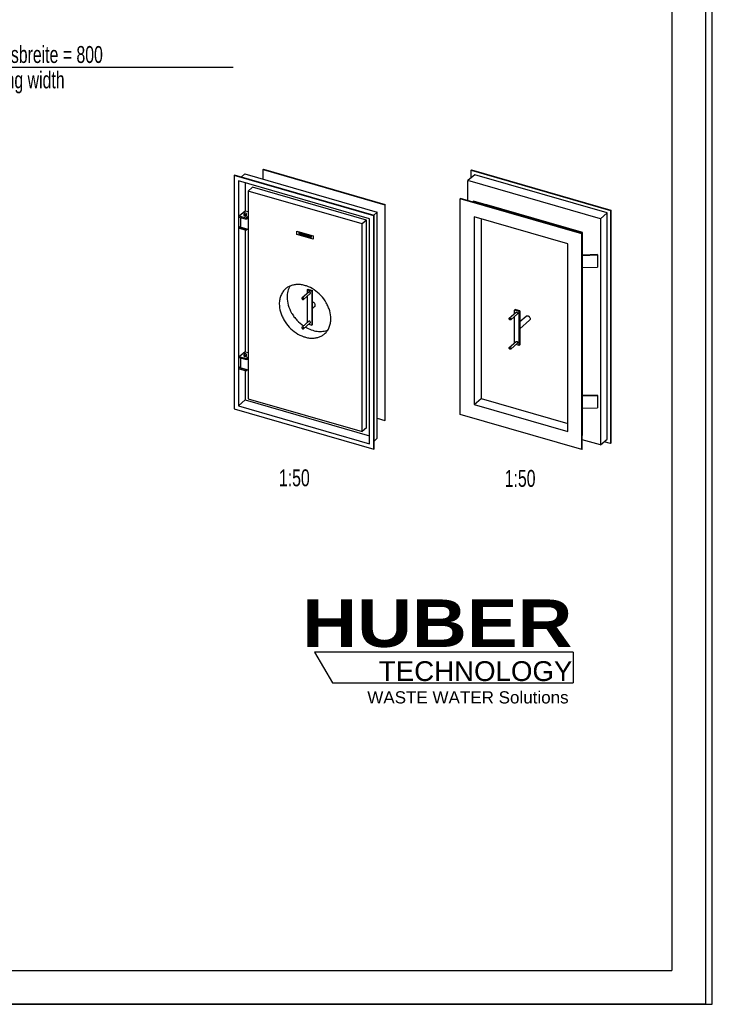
# Model space of a CAD drawing. Header units: millimetres. Extents: x 0 to 4200, y 0 to 5940.
# Tile 2 of 3: x 2152 to 4200, y 0 to 2911. Entities that reach past the tile are written whole.
import ezdxf

# ---------------------------------------------------------------- set-up
doc = ezdxf.new("R2010")
doc.units = ezdxf.units.MM
doc.header["$LTSCALE"] = 387.2
doc.layers.get('0').update_dxf_attribs({"linetype": 'CONTINUOUS'})
for name, color, linetype in [('005_AXIS', 7, 'CONTINUOUS'), ('007_CURVES', 7, 'CONTINUOUS'), ('050_DIMENSIONING', 7, 'CONTINUOUS'), ('053_NOTES', 7, 'CONTINUOUS'), ('HUBER_Logo_BL2', 7, 'CONTINUOUS')]:
    doc.layers.add(name, color=color, linetype=linetype)
doc.styles.get("Standard").update_dxf_attribs({"font": 'txt', "width": 0.7})
doc.styles.add('TEXTSTYLE_2', font='ariblk.ttf')
doc.styles.add('TEXTSTYLE_3', font='arial.ttf')
doc.dimstyles.new('DIMSTYLE_2', dxfattribs={"dimtxt": 50, "dimasz": 70, "dimexe": 2, "dimexo": 1, "dimtad": 1, "dimdec": 1, "dimtxsty": 'STANDARD', "dimblk": '_FILLED', "dimblk1": '_FILLED', "dimblk2": '_FILLED', "dimcen": 0.09, "dimadec": 1, "dimazin": 2, "dimtp": 0.8, "dimtm": 0.8, "dimtfac": 1, "dimtdec": 1, "dimtofl": 0, "dimtmove": 0, "dimatfit": 3, "dimldrblk": '_FILLED', "dimfxl": 1, "dimtolj": 1, "dimarcsym": 0})

# ---------------------------------------------------------------- blocks, each defined once
blk = doc.blocks.new('HUBER_LOGO_BL2', base_point=(3411.6, 1009.5))
at = {"layer": 'HUBER_Logo_BL2', "color": 5, "linetype": 'CONTINUOUS'}
for p, q in [((3788.5, 1040.5), (3023.5, 1040.5)), ((3023.5, 1040.5), (3077.5, 950.5)), ((3788.5, 1040.5), (3788.5, 950.5)), ((3077.5, 950.5), (3788.5, 950.5))]:
    blk.add_line(p, q, dxfattribs=at)
at = {"layer": 'HUBER_Logo_BL2', "color": 2, "linetype": 'CONTINUOUS', "attachment_point": 3, "line_spacing_factor": 0.78}
for s, insert, char_height, width, style in [('HUBER\\P\\fArial;\\H58.5;TECHNOLOGY ', (3786.3, 1196.7), 140.4, 775.343, 'TEXTSTYLE_2'), ('WASTE WATER Solutions', (3775.2, 925.3), 36, 594.067, 'TEXTSTYLE_3')]:
    blk.add_mtext(s, dxfattribs=dict(at, insert=insert, char_height=char_height, width=width, style=style))
blk = doc.blocks.new('_FILLED')
at = {"color": 0, "linetype": 'BYBLOCK'}
blk.add_solid([(0, 0), (-1, 0.143), (-1, -0.143)], dxfattribs=at)
blk = doc.blocks.new('*D4')
at = {"layer": '050_DIMENSIONING', "color": 2, "linetype": 'CONTINUOUS'}
for p, q in [((946.1, 2428.2), (946.1, 2810.2)), ((1746.1, 2428.2), (1746.1, 2810.2)), ((946.1, 2770.2), (1346.1, 2770.2)), ((1746.1, 2770.2), (1346.1, 2770.2)), ((1346.1, 2770.2), (2783.4, 2770.2))]:
    blk.add_line(p, q, dxfattribs=at)
at = {"layer": '050_DIMENSIONING', "color": 2, "linetype": 'CONTINUOUS', "xscale": 70, "yscale": 70, "zscale": 70, "rotation": 180}
blk.add_blockref('_FILLED', (946.1, 2770.2), dxfattribs=at)
at = {"layer": '050_DIMENSIONING', "color": 2, "linetype": 'CONTINUOUS', "xscale": 70, "yscale": 70, "zscale": 70}
blk.add_blockref('_FILLED', (1746.1, 2770.2), dxfattribs=at)
at = {"layer": '050_DIMENSIONING', "color": 2, "linetype": 'CONTINUOUS', "insert": (1775.1, 2832.7), "char_height": 50, "width": 1512.5, "attachment_point": 1, "line_spacing_factor": 0.9}
blk.add_mtext('lichte Durchgangsbreite = 800\\Pclear door opening width', dxfattribs=at)

msp = doc.modelspace()

# ---------------------------------------------------------------- linework, layer by layer
at = {"color": 7, "linetype": 'CONTINUOUS'}
for p, q in [((4200, 0), (4200, 5940)), ((4200, 0), (4200, 5940)), ((2786.79, 2449.89), (2787.79, 2450.75)), ((2786.79, 2449.89), (2786.79, 1760.53)), ((3199.02, 2330.89), (2786.79, 2449.89)), ((3200.02, 2331.75), (2787.79, 2450.75)), ((2807.18, 2445.15), (2818.18, 2454.68)), ((2818.18, 2454.68), (3209.63, 2341.68)), ((2871.77, 2467.5), (2872.77, 2468.37)), ((2871.77, 2439.21), (2871.77, 2467.5)), ((2871.77, 2467.5), (3232.04, 2363.5)), ((2872.77, 2468.37), (3233.04, 2364.37)), ((3497.65, 2452.47), (3477.65, 2435.15)), ((3488.26, 2466.73), (3487.26, 2465.86)), ((3487.26, 2443.47), (3487.26, 2465.86)), ((3487.26, 2465.86), (3899.49, 2346.86)), ((3488.26, 2466.73), (3900.49, 2347.73)), ((3889.1, 2339.47), (3497.65, 2452.47)), ((3186.89, 2322.26), (2798.91, 2434.26)), ((2798.91, 2434.26), (2798.91, 1769.15)), ((2818.91, 2428.49), (2818.91, 2344.89)), ((3477.65, 2375.68), (3477.65, 2435.15)), ((3869.1, 2322.15), (3477.65, 2435.15)), ((2840.95, 2415.43), (2827.75, 2404)), ((2827.75, 2404), (2827.75, 1790.16)), ((3164.46, 2306.8), (2827.75, 2404)), ((3177.66, 2318.23), (2840.95, 2415.43)), ((3232.04, 2363.5), (3233.04, 2364.37)), ((3232.04, 2363.5), (3232.04, 1726.11)), ((3233.04, 1726.97), (3233.04, 2364.37)), ((3455.24, 2382.15), (3454.24, 2381.29)), ((3454.24, 1743.89), (3454.24, 2381.29)), ((3814.51, 2277.29), (3454.24, 2381.29)), ((3815.51, 2278.15), (3455.24, 2382.15)), ((3493.79, 2374.49), (3492.79, 2373.62)), ((3492.79, 2371.31), (3492.79, 2373.62)), ((3814.95, 2280.62), (3492.79, 2373.62)), ((3815.95, 2281.49), (3493.79, 2374.49)), ((3533.08, 2363.73), (3532.58, 2363.29)), ((3813.67, 2282.73), (3533.08, 2363.73)), ((2818.91, 2344.89), (2801.71, 2329.99)), ((2822.15, 2324.09), (2801.71, 2329.99)), ((2801.71, 2327.22), (2801.71, 2329.99)), ((2827.75, 2342.34), (2818.91, 2344.89)), ((2827.75, 2328.94), (2822.15, 2324.09)), ((3198.63, 2332.15), (3209.63, 2341.68)), ((3199.02, 2330.89), (3200.02, 2331.75)), ((3199.02, 1641.53), (3199.02, 2330.89)), ((3200.02, 1642.4), (3200.02, 2331.75)), ((3209.63, 1673.11), (3209.63, 2341.68)), ((3889.1, 2339.47), (3869.1, 2322.15)), ((3889.1, 1670.9), (3889.1, 2339.47)), ((3900.49, 2347.73), (3899.49, 2346.86)), ((3899.49, 2346.86), (3899.49, 1657.51)), ((3900.49, 2347.73), (3900.49, 1658.37)), ((2801.71, 2327.22), (2822.15, 2321.32)), ((2805.99, 2300.44), (2801.71, 2296.74)), ((2805.99, 2297.24), (2805.99, 2325.99)), ((2822.15, 2321.32), (2822.15, 2324.09)), ((2823.65, 2322.62), (2822.15, 2321.32)), ((2823.65, 2322.62), (2827.75, 2326.17)), ((2823.65, 2322.62), (2827.75, 2321.44)), ((3177.66, 2318.23), (3164.46, 2306.8)), ((3164.46, 1692.96), (3164.46, 2306.8)), ((3177.66, 1704.39), (3177.66, 2318.23)), ((3186.89, 1657.15), (3186.89, 2322.26)), ((3772.94, 2247.72), (3495.81, 2327.72)), ((3495.81, 2327.72), (3495.81, 1773.46)), ((3516.21, 2321.83), (3516.21, 1791.13)), ((3869.1, 2322.15), (3869.1, 1653.58)), ((2822.15, 2290.84), (2801.71, 2296.74)), ((2801.71, 2293.96), (2801.71, 2296.74)), ((2801.71, 2293.96), (2822.15, 2288.06)), ((2805.99, 2297.24), (2823.65, 2292.14)), ((2818.91, 2289), (2818.91, 1929.19)), ((2823.65, 2292.14), (2822.15, 2290.84)), ((2826.05, 2291.44), (2822.15, 2288.06)), ((2822.15, 2288.06), (2822.15, 2290.84)), ((2823.65, 2292.14), (2827.75, 2290.95)), ((3813.67, 2282.73), (3813.17, 2282.29)), ((3813.67, 2282.15), (3813.67, 2282.73)), ((3815.51, 2278.15), (3814.51, 2277.29)), ((3814.51, 1639.89), (3814.51, 2277.29)), ((3815.95, 2281.49), (3814.95, 2280.62)), ((3814.95, 2280.62), (3814.95, 2278.31)), ((3815.51, 1640.76), (3815.51, 2278.15)), ((3815.95, 1682.2), (3815.95, 2281.49)), ((3772.94, 1693.46), (3772.94, 2247.72)), ((3860.44, 2216.22), (3815.95, 2214.98)), ((3815.95, 2213.98), (3860.55, 2215.23)), ((3860.55, 2215.23), (3860.44, 2216.22)), ((3860.55, 2215.23), (3860.55, 2179.2)), ((3815.95, 2177.96), (3860.55, 2179.2)), ((3004.38, 2113.87), (3002.38, 2112.14)), ((3002.38, 2112.14), (3002.38, 2101.44)), ((3002.38, 2112.14), (3016.23, 2108.14)), ((3004.38, 2113.87), (3018.23, 2109.87)), ((3018.23, 2109.87), (3016.23, 2108.14)), ((3016.23, 2108.14), (3016.23, 2007.68)), ((3018.23, 2059.64), (3018.23, 2109.87)), ((3002.38, 2092.98), (3002.38, 2014.84)), ((3018.23, 2009.41), (3018.23, 2059.64)), ((3615.05, 2052.08), (3617.05, 2053.81)), ((3615.05, 2041.39), (3615.05, 2052.08)), ((3628.9, 2048.08), (3615.05, 2052.08)), ((3630.9, 2049.81), (3617.05, 2053.81)), ((3628.9, 2048.08), (3630.9, 2049.81)), ((3628.9, 1947.62), (3628.9, 2048.08)), ((3630.9, 2049.81), (3630.9, 1999.58)), ((3006.97, 2010.35), (3016.23, 2007.68)), ((3016.23, 2007.68), (3018.23, 2009.41)), ((3615.05, 1954.78), (3615.05, 2032.92)), ((3630.9, 1999.58), (3630.9, 1949.35)), ((3628.9, 1947.62), (3619.64, 1950.3)), ((2818.91, 1929.19), (2801.71, 1914.3)), ((2818.91, 1929.19), (2827.75, 1926.64)), ((3630.9, 1949.35), (3628.9, 1947.62)), ((2801.71, 1911.53), (2801.71, 1914.3)), ((2822.15, 1908.4), (2801.71, 1914.3)), ((2801.71, 1911.53), (2822.15, 1905.63)), ((2805.99, 1881.54), (2805.99, 1910.29)), ((2827.75, 1913.25), (2822.15, 1908.4)), ((2822.15, 1905.63), (2822.15, 1908.4)), ((2823.65, 1906.93), (2822.15, 1905.63)), ((2823.65, 1906.93), (2827.75, 1910.47)), ((2823.65, 1906.93), (2827.75, 1905.74)), ((2805.99, 1884.74), (2801.71, 1881.04)), ((2822.15, 1875.14), (2801.71, 1881.04)), ((2801.71, 1878.27), (2801.71, 1881.04)), ((2801.71, 1878.27), (2822.15, 1872.37)), ((2805.99, 1881.54), (2823.65, 1876.44)), ((2818.91, 1873.31), (2818.91, 1786.47)), ((2823.65, 1876.44), (2822.15, 1875.14)), ((2826.05, 1875.75), (2822.15, 1872.37)), ((2822.15, 1872.37), (2822.15, 1875.14)), ((2823.65, 1876.44), (2827.75, 1875.26)), ((2798.91, 1769.15), (2818.91, 1786.47)), ((2818.91, 1786.47), (3186.89, 1680.25)), ((2827.75, 1790.16), (3164.46, 1692.96)), ((3495.81, 1773.46), (3516.21, 1791.13)), ((3516.21, 1791.13), (3772.94, 1717.02)), ((3860.44, 1800.53), (3815.95, 1799.29)), ((3815.95, 1798.29), (3860.55, 1799.53)), ((3860.55, 1799.53), (3860.44, 1800.53)), ((3860.55, 1799.53), (3860.55, 1763.51)), ((2786.79, 1760.53), (3199.02, 1641.53)), ((2798.91, 1769.15), (3186.89, 1657.15)), ((3495.81, 1773.46), (3772.94, 1693.46)), ((3815.95, 1762.26), (3860.55, 1763.51)), ((3209.63, 1732.57), (3232.04, 1726.11)), ((3233.04, 1726.97), (3232.04, 1726.11)), ((3814.51, 1639.89), (3454.24, 1743.89)), ((3177.66, 1704.39), (3164.46, 1692.96)), ((3209.63, 1673.11), (3200.02, 1664.79)), ((3815.51, 1681.81), (3815.95, 1682.2)), ((3869.1, 1653.58), (3815.51, 1669.05)), ((3869.1, 1653.58), (3889.1, 1670.9)), ((3899.49, 1657.51), (3880.1, 1663.11)), ((3199.02, 1641.53), (3200.02, 1642.4)), ((3814.51, 1639.89), (3815.51, 1640.76)), ((3900.49, 1658.37), (3899.49, 1657.51)), ((0, 0), (4200, 0)), ((0, 0), (4200, 0))]:
    msp.add_line(p, q, dxfattribs=at)
at = {"color": 3, "linetype": 'CONTINUOUS'}
for p, q in [((4180, 5900), (4180, 0)), ((4180, 0), (0, 0))]:
    msp.add_line(p, q, dxfattribs=at)
at = {"color": 5, "linetype": 'CONTINUOUS'}
for p in [(4080, 5800), (400, 100)]:
    msp.add_line(p, (4080, 100), dxfattribs=at)
at = {"layer": '005_AXIS', "color": 7, "linetype": 'CONTINUOUS'}
for p, q in [((2815.75, 2332.06), (2815.75, 2336.56)), ((2822.95, 2332.06), (2822.95, 2336.56)), ((3007.21, 2105.63), (2987.21, 2088.31)), ((3011.4, 2100.79), (2991.4, 2083.47)), ((3024.34, 2062.35), (3018.23, 2057.06)), ((3599.88, 2028.25), (3619.88, 2045.57)), ((3604.07, 2023.41), (3624.07, 2040.73)), ((3007.21, 2019.03), (2987.21, 2001.71)), ((3011.4, 2014.19), (2991.4, 1996.87)), ((3630.9, 2018.17), (3649.54, 2034.3)), ((3630.9, 1997), (3660.01, 2022.21)), ((3599.88, 1941.65), (3619.88, 1958.97)), ((3604.07, 1936.81), (3624.07, 1954.13)), ((2815.75, 1916.37), (2815.75, 1920.87)), ((2822.95, 1916.37), (2822.95, 1920.87))]:
    msp.add_line(p, q, dxfattribs=at)
for points, knots in [([(2816.23, 2337.46), (2816.09, 2337.34), (2815.85, 2337.08), (2815.75, 2336.72), (2815.75, 2336.56)], [0, 0, 0, 0, 0.5392115, 1, 1, 1, 1]), ([(2815.75, 2336.56), (2815.75, 2336.36), (2815.92, 2335.9), (2816.52, 2335.4), (2817.38, 2335.02), (2818.43, 2334.79), (2819.58, 2334.74), (2820.7, 2334.86), (2821.68, 2335.15), (2822.24, 2335.47), (2822.46, 2335.66)], [0, 0, 0, 0, 0.0797555, 0.1788501, 0.3025748, 0.4459518, 0.5989151, 0.7494347, 0.8859581, 1, 1, 1, 1]), ([(2815.75, 2332.06), (2815.75, 2331.86), (2815.92, 2331.4), (2816.52, 2330.9), (2817.38, 2330.52), (2818.43, 2330.29), (2819.58, 2330.23), (2820.7, 2330.36), (2821.68, 2330.65), (2822.24, 2330.97), (2822.46, 2331.16)], [0, 0, 0, 0, 0.0797554, 0.1788499, 0.3025745, 0.4459515, 0.5989149, 0.7494346, 0.885958, 1, 1, 1, 1]), ([(2822.95, 2336.56), (2822.95, 2336.77), (2822.77, 2337.22), (2822.17, 2337.73), (2821.31, 2338.11), (2820.26, 2338.34), (2819.12, 2338.39), (2818, 2338.27), (2817.01, 2337.98), (2816.45, 2337.65), (2816.23, 2337.46)], [0, 0, 0, 0, 0.0797555, 0.1788501, 0.3025748, 0.4459518, 0.5989151, 0.7494347, 0.8859581, 1, 1, 1, 1]), ([(2822.46, 2335.66), (2822.61, 2335.79), (2822.84, 2336.05), (2822.95, 2336.4), (2822.95, 2336.56)], [0, 0, 0, 0, 0.5392115, 1, 1, 1, 1]), ([(2822.46, 2331.16), (2822.61, 2331.28), (2822.84, 2331.55), (2822.95, 2331.9), (2822.95, 2332.06)], [0, 0, 0, 0, 0.5392114, 1, 1, 1, 1]), ([(3072.31, 2026.48), (3072.31, 2034.49), (3070.38, 2046.79), (3064.75, 2062.43), (3056.89, 2078.03), (3043.61, 2095.81), (3023.64, 2112.83), (3004.53, 2122.51), (2988.84, 2126.73), (2977.42, 2128.06), (2966.4, 2127.56), (2956.04, 2125.22), (2946.59, 2121.09), (2941.02, 2117.19), (2938.49, 2115)], [0, 0, 0, 0, 0.1245346, 0.1903853, 0.2579413, 0.3955013, 0.5320957, 0.6626005, 0.7245327, 0.7838628, 0.8406429, 0.895181, 0.948041, 1, 1, 1, 1]), ([(2938.49, 2115), (2935.52, 2112.43), (2930.11, 2106.47), (2924.21, 2095.73), (2920.64, 2083.52), (2919.89, 2074.89), (2919.89, 2070.48)], [0, 0, 0, 0, 0.2374169, 0.4804567, 0.7336977, 1, 1, 1, 1]), ([(2951.54, 2123.16), (2948.65, 2118.46), (2944.21, 2107.75), (2942.89, 2096.28), (2942.89, 2090.4)], [0, 0, 0, 0, 0.4838971, 1, 1, 1, 1]), ([(3012.08, 2102.41), (3012.08, 2103.01), (3011.68, 2104.25), (3010.59, 2105.41), (3009.49, 2105.97), (3008.64, 2106.14), (3007.85, 2106.04), (3007.39, 2105.79), (3007.21, 2105.63)], [0, 0, 0, 0, 0.2569338, 0.5308, 0.6620244, 0.783622, 0.8951219, 1, 1, 1, 1]), ([(3011.4, 2100.79), (3011.62, 2100.98), (3011.97, 2101.49), (3012.08, 2102.1), (3012.08, 2102.41)], [0, 0, 0, 0, 0.4799991, 1, 1, 1, 1]), ([(2919.89, 2070.48), (2919.89, 2062.47), (2921.83, 2050.16), (2927.46, 2034.53), (2935.32, 2018.93), (2948.59, 2001.14), (2968.57, 1984.13), (2987.68, 1974.45), (3003.37, 1970.22), (3014.79, 1968.9), (3025.81, 1969.4), (3036.17, 1971.74), (3045.62, 1975.86), (3051.19, 1979.77), (3053.71, 1981.96)], [0, 0, 0, 0, 0.1245346, 0.1903853, 0.2579413, 0.3955013, 0.5320957, 0.6626005, 0.7245327, 0.7838628, 0.8406429, 0.895181, 0.948041, 1, 1, 1, 1]), ([(2942.89, 2090.4), (2942.89, 2082.48), (2945.45, 2066.07), (2953.74, 2046.86), (2963.14, 2032.4), (2974.25, 2018.92), (2984.25, 2010.25), (2991.44, 2005.37)], [0, 0, 0, 0, 0.2339844, 0.48406, 0.6130507, 0.7429503, 1, 1, 1, 1]), ([(2987.21, 2088.31), (2986.99, 2088.12), (2986.63, 2087.61), (2986.53, 2087), (2986.53, 2086.69)], [0, 0, 0, 0, 0.4799992, 1, 1, 1, 1]), ([(2986.53, 2086.69), (2986.53, 2086.09), (2986.93, 2084.86), (2988.02, 2083.7), (2989.12, 2083.14), (2989.96, 2082.96), (2990.76, 2083.06), (2991.21, 2083.31), (2991.4, 2083.47)], [0, 0, 0, 0, 0.256934, 0.5308003, 0.6620246, 0.7836221, 0.8951219, 1, 1, 1, 1]), ([(2992.08, 2085.09), (2992.08, 2085.69), (2991.68, 2086.93), (2990.59, 2088.09), (2989.49, 2088.65), (2988.64, 2088.82), (2987.85, 2088.72), (2987.39, 2088.47), (2987.21, 2088.31)], [0, 0, 0, 0, 0.256934, 0.5308003, 0.6620246, 0.7836221, 0.8951219, 1, 1, 1, 1]), ([(2991.4, 2083.47), (2991.62, 2083.66), (2991.97, 2084.17), (2992.08, 2084.78), (2992.08, 2085.09)], [0, 0, 0, 0, 0.4799992, 1, 1, 1, 1]), ([(3026.03, 2066.4), (3026.03, 2067.43), (3025.55, 2069.58), (3023.81, 2072.39), (3021.31, 2074.54), (3019.25, 2075.36), (3018.23, 2075.52)], [0, 0, 0, 0, 0.2402287, 0.4992858, 0.7587509, 1, 1, 1, 1]), ([(3024.34, 2062.35), (3024.88, 2062.82), (3025.78, 2064.1), (3026.03, 2065.62), (3026.03, 2066.4)], [0, 0, 0, 0, 0.4799991, 1, 1, 1, 1]), ([(3619.88, 2045.57), (3620.06, 2045.73), (3620.52, 2045.98), (3621.31, 2046.08), (3622.16, 2045.91), (3623.26, 2045.35), (3624.35, 2044.19), (3624.75, 2042.95), (3624.75, 2042.35)], [0, 0, 0, 0, 0.1048781, 0.216378, 0.3379756, 0.4692, 0.7430662, 1, 1, 1, 1]), ([(3624.75, 2042.35), (3624.75, 2042.04), (3624.64, 2041.43), (3624.29, 2040.92), (3624.07, 2040.73)], [0, 0, 0, 0, 0.5200009, 1, 1, 1, 1]), ([(3012.08, 2015.81), (3012.08, 2016.41), (3011.68, 2017.64), (3010.59, 2018.8), (3009.49, 2019.36), (3008.64, 2019.53), (3007.85, 2019.44), (3007.39, 2019.19), (3007.21, 2019.03)], [0, 0, 0, 0, 0.2569338, 0.5308, 0.6620244, 0.783622, 0.8951219, 1, 1, 1, 1]), ([(3011.4, 2014.19), (3011.62, 2014.38), (3011.97, 2014.89), (3012.08, 2015.5), (3012.08, 2015.81)], [0, 0, 0, 0, 0.4799991, 1, 1, 1, 1]), ([(3053.71, 1981.96), (3056.69, 1984.53), (3062.09, 1990.49), (3067.99, 2001.23), (3071.57, 2013.44), (3072.31, 2022.07), (3072.31, 2026.48)], [0, 0, 0, 0, 0.2374169, 0.4804567, 0.7336977, 1, 1, 1, 1]), ([(3599.2, 2026.63), (3599.2, 2026.94), (3599.3, 2027.55), (3599.66, 2028.06), (3599.88, 2028.25)], [0, 0, 0, 0, 0.5200008, 1, 1, 1, 1]), ([(3604.07, 2023.41), (3603.88, 2023.25), (3603.43, 2023), (3602.63, 2022.91), (3601.79, 2023.08), (3600.69, 2023.64), (3599.6, 2024.8), (3599.2, 2026.03), (3599.2, 2026.63)], [0, 0, 0, 0, 0.1048781, 0.2163779, 0.3379754, 0.4691997, 0.743066, 1, 1, 1, 1]), ([(3599.88, 2028.25), (3600.06, 2028.41), (3600.52, 2028.66), (3601.31, 2028.76), (3602.16, 2028.59), (3603.26, 2028.03), (3604.35, 2026.87), (3604.75, 2025.63), (3604.75, 2025.03)], [0, 0, 0, 0, 0.1048781, 0.2163779, 0.3379754, 0.4691997, 0.743066, 1, 1, 1, 1]), ([(3604.75, 2025.03), (3604.75, 2024.72), (3604.64, 2024.11), (3604.29, 2023.6), (3604.07, 2023.41)], [0, 0, 0, 0, 0.5200008, 1, 1, 1, 1]), ([(3649.54, 2034.3), (3650, 2034.7), (3651.13, 2035.33), (3653.12, 2035.57), (3655.23, 2035.14), (3657.28, 2034.11), (3659.09, 2032.56), (3660.96, 2030.07), (3661.7, 2027.75), (3661.7, 2026.26)], [0, 0, 0, 0, 0.1046897, 0.2159892, 0.3373684, 0.468357, 0.6054577, 0.7435277, 1, 1, 1, 1]), ([(3661.7, 2026.26), (3661.7, 2025.48), (3661.45, 2023.96), (3660.55, 2022.68), (3660.01, 2022.21)], [0, 0, 0, 0, 0.5200009, 1, 1, 1, 1]), ([(2987.21, 2001.71), (2986.99, 2001.52), (2986.63, 2001.01), (2986.53, 2000.4), (2986.53, 2000.09)], [0, 0, 0, 0, 0.4799992, 1, 1, 1, 1]), ([(2986.53, 2000.09), (2986.53, 1999.49), (2986.93, 1998.25), (2988.02, 1997.09), (2989.12, 1996.53), (2989.96, 1996.36), (2990.76, 1996.46), (2991.21, 1996.71), (2991.4, 1996.87)], [0, 0, 0, 0, 0.256934, 0.5308003, 0.6620246, 0.7836221, 0.8951219, 1, 1, 1, 1]), ([(2992.08, 1998.49), (2992.08, 1999.09), (2991.68, 2000.32), (2990.59, 2001.48), (2989.49, 2002.04), (2988.64, 2002.21), (2987.85, 2002.12), (2987.39, 2001.87), (2987.21, 2001.71)], [0, 0, 0, 0, 0.256934, 0.5308003, 0.6620246, 0.7836221, 0.8951219, 1, 1, 1, 1]), ([(2991.4, 1996.87), (2991.62, 1997.06), (2991.97, 1997.57), (2992.08, 1998.18), (2992.08, 1998.49)], [0, 0, 0, 0, 0.4799992, 1, 1, 1, 1]), ([(2997.09, 2001.79), (3002.53, 1998.58), (3013.71, 1993.27), (3031.21, 1988.98), (3048.18, 1988.82), (3058.84, 1991.62), (3063.66, 1993.71)], [0, 0, 0, 0, 0.2732055, 0.5312109, 0.7727372, 1, 1, 1, 1]), ([(3619.88, 1958.97), (3620.06, 1959.13), (3620.52, 1959.38), (3621.31, 1959.48), (3622.16, 1959.3), (3623.26, 1958.75), (3624.35, 1957.59), (3624.75, 1956.35), (3624.75, 1955.75)], [0, 0, 0, 0, 0.1048781, 0.216378, 0.3379756, 0.4692, 0.7430662, 1, 1, 1, 1]), ([(3624.75, 1955.75), (3624.75, 1955.44), (3624.64, 1954.83), (3624.29, 1954.32), (3624.07, 1954.13)], [0, 0, 0, 0, 0.5200009, 1, 1, 1, 1]), ([(2816.23, 1921.77), (2816.09, 1921.65), (2815.85, 1921.38), (2815.75, 1921.03), (2815.75, 1920.87)], [0, 0, 0, 0, 0.5392115, 1, 1, 1, 1]), ([(2822.95, 1920.87), (2822.95, 1921.07), (2822.77, 1921.53), (2822.17, 1922.04), (2821.31, 1922.42), (2820.26, 1922.64), (2819.12, 1922.7), (2818, 1922.57), (2817.01, 1922.28), (2816.45, 1921.96), (2816.23, 1921.77)], [0, 0, 0, 0, 0.0797555, 0.1788501, 0.3025748, 0.4459518, 0.5989151, 0.7494347, 0.8859581, 1, 1, 1, 1]), ([(3599.2, 1940.03), (3599.2, 1940.34), (3599.3, 1940.95), (3599.66, 1941.46), (3599.88, 1941.65)], [0, 0, 0, 0, 0.5200008, 1, 1, 1, 1]), ([(3604.07, 1936.81), (3603.88, 1936.65), (3603.43, 1936.4), (3602.63, 1936.3), (3601.79, 1936.47), (3600.69, 1937.03), (3599.6, 1938.19), (3599.2, 1939.43), (3599.2, 1940.03)], [0, 0, 0, 0, 0.1048781, 0.2163779, 0.3379754, 0.4691997, 0.743066, 1, 1, 1, 1]), ([(3599.88, 1941.65), (3600.06, 1941.81), (3600.52, 1942.06), (3601.31, 1942.16), (3602.16, 1941.98), (3603.26, 1941.42), (3604.35, 1940.26), (3604.75, 1939.03), (3604.75, 1938.43)], [0, 0, 0, 0, 0.1048781, 0.2163779, 0.3379754, 0.4691997, 0.743066, 1, 1, 1, 1]), ([(3604.75, 1938.43), (3604.75, 1938.12), (3604.64, 1937.51), (3604.29, 1937), (3604.07, 1936.81)], [0, 0, 0, 0, 0.5200008, 1, 1, 1, 1]), ([(2815.75, 1920.87), (2815.75, 1920.67), (2815.92, 1920.21), (2816.52, 1919.71), (2817.38, 1919.33), (2818.43, 1919.1), (2819.58, 1919.04), (2820.7, 1919.17), (2821.68, 1919.46), (2822.24, 1919.78), (2822.46, 1919.97)], [0, 0, 0, 0, 0.0797555, 0.1788501, 0.3025748, 0.4459518, 0.5989151, 0.7494347, 0.8859581, 1, 1, 1, 1]), ([(2815.75, 1916.37), (2815.75, 1916.17), (2815.92, 1915.71), (2816.52, 1915.2), (2817.38, 1914.82), (2818.43, 1914.6), (2819.58, 1914.54), (2820.7, 1914.67), (2821.68, 1914.96), (2822.24, 1915.28), (2822.46, 1915.47)], [0, 0, 0, 0, 0.0797554, 0.1788499, 0.3025745, 0.4459515, 0.5989149, 0.7494346, 0.885958, 1, 1, 1, 1]), ([(2822.46, 1919.97), (2822.61, 1920.09), (2822.84, 1920.36), (2822.95, 1920.71), (2822.95, 1920.87)], [0, 0, 0, 0, 0.5392115, 1, 1, 1, 1]), ([(2822.46, 1915.47), (2822.61, 1915.59), (2822.84, 1915.86), (2822.95, 1916.21), (2822.95, 1916.37)], [0, 0, 0, 0, 0.5392114, 1, 1, 1, 1])]:
    msp.add_open_spline(points, degree=3, knots=knots, dxfattribs=at)
at = {"layer": '007_CURVES', "color": 4, "linetype": 'CONTINUOUS'}
for p, q in [((2971.86, 2275.45), (2971.86, 2285.84)), ((2971.86, 2285.84), (3020.35, 2271.84)), ((3020.35, 2261.45), (2971.86, 2275.45)), ((2979.51, 2281.9), (2977.37, 2282.52)), ((2977.37, 2282.52), (2977.37, 2275.59)), ((2977.37, 2275.59), (2979.51, 2274.97)), ((2979.51, 2279.48), (2979.51, 2281.9)), ((2981.85, 2278.8), (2979.51, 2279.48)), ((2979.51, 2277.77), (2981.85, 2277.1)), ((2979.51, 2274.97), (2979.51, 2277.77)), ((2981.85, 2281.23), (2981.85, 2278.8)), ((2984, 2280.6), (2981.85, 2281.23)), ((2981.85, 2277.1), (2981.85, 2274.3)), ((2981.85, 2274.3), (2984, 2273.68)), ((2984, 2273.68), (2984, 2280.6)), ((2985.42, 2280.19), (2985.42, 2276.06)), ((2987.56, 2279.58), (2985.42, 2280.19)), ((2987.56, 2275.35), (2987.56, 2279.58)), ((2992.06, 2278.28), (2989.93, 2278.89)), ((2989.93, 2278.89), (2989.93, 2274.66)), ((2992.06, 2274.15), (2992.06, 2278.28)), ((2997.49, 2276.71), (2993.49, 2277.86)), ((2993.49, 2277.86), (2993.49, 2270.94)), ((2993.49, 2270.94), (2997.18, 2269.87)), ((2995.65, 2275.84), (2996.59, 2275.56)), ((2995.65, 2274.52), (2995.65, 2275.84)), ((2996.58, 2274.26), (2995.65, 2274.52)), ((2995.65, 2273.21), (2996.73, 2272.89)), ((2995.65, 2271.8), (2995.65, 2273.21)), ((2996.74, 2271.49), (2995.65, 2271.8)), ((3006.74, 2274.04), (3001, 2275.69)), ((3001, 2275.69), (3001, 2268.77)), ((3003.15, 2273.6), (3006.74, 2272.56)), ((3003.15, 2272.49), (3003.15, 2273.6)), ((3006.48, 2271.53), (3003.15, 2272.49)), ((3003.15, 2271.08), (3006.48, 2270.12)), ((3003.15, 2269.72), (3003.15, 2271.08)), ((3006.48, 2270.12), (3006.48, 2271.53)), ((3006.74, 2272.56), (3006.74, 2274.04)), ((3008.03, 2273.67), (3008.03, 2266.74)), ((3011.6, 2272.64), (3008.03, 2273.67)), ((3010.18, 2271.65), (3011.12, 2271.38)), ((3010.18, 2270.24), (3010.18, 2271.65)), ((3011.6, 2272.64), (3011.62, 2272.63)), ((3020.35, 2271.84), (3020.35, 2261.45)), ((3001, 2268.77), (3006.85, 2267.08)), ((3006.85, 2268.65), (3003.15, 2269.72)), ((3006.85, 2267.08), (3006.85, 2268.65)), ((3008.03, 2266.74), (3010.18, 2266.12)), ((3011.08, 2269.98), (3010.18, 2270.24)), ((3010.18, 2268.93), (3010.37, 2268.88)), ((3010.18, 2266.12), (3010.18, 2268.93)), ((3011.28, 2267.92), (3012.42, 2265.47)), ((3012.42, 2265.47), (3014.84, 2264.77)), ((3014.84, 2264.77), (3013.8, 2267.08))]:
    msp.add_line(p, q, dxfattribs=at)
for centre, radius, start, end in [((2990.18, 2276.26), 4.77, 188.48638, 189.66819), ((2993.49, 2276.98), 8.16, 194.14019, 195.26778), ((2988.89, 2275.7), 3.33, 236.72109, 237.85288), ((2989.73, 2277.27), 5.11, 245.17009, 245.75018), ((2989.91, 2277.69), 5.58, 245.77238, 247.84147), ((2989.05, 2275.27), 1.48, 217.32643, 218.52118), ((2989.04, 2275.27), 1.47, 218.52092, 220.11853), ((2989.04, 2275.26), 1.47, 220.12023, 229.3447), ((2989.06, 2275.28), 1.49, 229.33068, 231.12313), ((2989.07, 2275.3), 1.51, 231.12345, 232.90705), ((2989.08, 2275.31), 1.53, 232.90736, 234.68214), ((2989.3, 2275.75), 2.03, 248.8417, 250.96354), ((2989.34, 2275.88), 2.16, 250.96874, 253.47933), ((2989.37, 2275.97), 2.25, 253.46494, 253.89836), ((2989.35, 2275.91), 2.19, 253.89737, 254.22289), ((2989.25, 2274.38), 0.628, 305.41498, 316.09185), ((2989.24, 2274.39), 0.642, 316.08927, 320.301), ((2990.27, 2276.05), 4.13, 262.75935, 264.07118), ((2990.3, 2273.49), 1.55, 274.30234, 282.52492), ((2990.3, 2273.49), 1.56, 282.53252, 284.60476), ((2990.12, 2273.86), 1.97, 300.0282, 302.53148), ((2990.04, 2273.98), 2.11, 302.53829, 305.44487), ((2990.1, 2273.73), 1.89, 334.43957, 335.75617), ((2990.03, 2273.76), 1.98, 335.76836, 338.70238), ((2989.36, 2274.02), 2.7, 338.73298, 347.17093), ((2989.17, 2274.07), 2.89, 347.11951, 349.77478), ((2995.83, 2269.75), 3.27, 71.55782, 73.93108), ((2996.02, 2273.47), 2.17, 68.4447, 69.77296), ((2995.95, 2270.12), 2.88, 70.28506, 71.53215), ((2997.08, 2274.63), 0.449, 281.44888, 284.65191), ((2996.68, 2274.68), 0.785, 46.32767, 47.75111), ((2996.73, 2274.73), 0.716, 41.17108, 46.38191), ((2996.6, 2274.62), 0.885, 40.53974, 41.11288), ((2996.61, 2274.62), 0.874, 39.38686, 40.54089), ((2997.27, 2272.04), 0.641, 275.32208, 279.0622), ((2996.87, 2274.62), 0.592, 344.50954, 347.69649), ((2996.65, 2274.67), 0.816, 6.60984, 8.28503), ((2996.61, 2274.67), 0.855, 359.95316, 6.56832), ((2997.33, 2271.78), 0.372, 291.24323, 295.0318), ((2997.35, 2271.75), 0.338, 295.01474, 300.34052), ((2996.75, 2271.78), 1.03, 37.9162, 42.28036), ((2996.81, 2271.82), 0.964, 36.19093, 37.88447), ((2996.83, 2271.84), 0.933, 34.46595, 36.19077), ((2997.31, 2271.82), 0.421, 311.13913, 314.19012), ((2996.86, 2271.86), 0.904, 32.71167, 34.46575), ((2997.31, 2271.82), 0.415, 314.1934, 316.24015), ((2997.32, 2271.82), 0.412, 316.23921, 320.3453), ((2996.98, 2271.92), 0.767, 15.7878, 19.04542), ((2996.81, 2271.92), 0.932, 357.8996, 0.01708), ((2996.89, 2271.92), 0.851, 355.88583, 357.89658), ((2996.66, 2273.5), 3.31, 63.07532, 64.69501), ((2996.71, 2273.59), 3.2, 61.978, 63.07219), ((2996.77, 2273.7), 3.09, 59.76204, 61.98465), ((2996.85, 2273.83), 2.93, 56.929, 59.766), ((2996.9, 2273.92), 2.83, 55.76638, 56.91831), ((2996.95, 2273.98), 2.75, 53.4413, 55.77141), ((2997, 2274.05), 2.66, 51.07928, 53.44058), ((2997.1, 2274.17), 2.51, 39.62803, 51.15248), ((2997.43, 2274.31), 2.15, 22.89897, 24.71368), ((2997.53, 2274.36), 2.04, 15.8369, 22.94046), ((2997.75, 2271.08), 2.14, 35.54241, 37.27814), ((2997.6, 2274.38), 1.97, 14.08148, 15.79885), ((2997.78, 2271.11), 2.1, 34.37106, 35.54037), ((2997.63, 2274.39), 1.93, 7.53103, 14.09163), ((2997.8, 2271.12), 2.07, 33.19238, 34.37096), ((2997.58, 2270.98), 2.34, 32.66098, 33.19149), ((2997.64, 2274.39), 1.93, 4.86729, 7.52379), ((2997.62, 2274.38), 1.95, 359.98952, 4.8599), ((2998.08, 2271.03), 1.81, 351.42532, 353.26662), ((3010.03, 2267.6), 3.93, 72.78554, 73.90714), ((3010.14, 2267.95), 3.56, 71.65645, 72.78515), ((3008.18, 2260.8), 12.32, 73.1562, 73.80807), ((3010.94, 2269.88), 1.47, 59.25476, 60.96384), ((3008.77, 2262.73), 10.3, 71.08342, 73.19769), ((3011.18, 2270.25), 1.02, 52.23198, 54.93522), ((3011.45, 2270.55), 0.625, 41.29223, 42.15258), ((3011.19, 2270.33), 0.96, 40.1463, 41.29224), ((3011.21, 2270.35), 0.935, 38.40661, 40.14869), ((3011.31, 2270.42), 0.812, 17.90892, 20.46534), ((3011.55, 2270.38), 0.581, 349.29054, 352.12362), ((3011.11, 2270.39), 1.02, 0.22966, 1.65405), ((3011.09, 2270.39), 1.04, 359.99989, 0.23338), ((3011.88, 2270.01), 2.36, 42.25709, 58.52718), ((3011.81, 2269.95), 2.46, 40.83006, 42.31166), ((3011.49, 2269.72), 2.85, 30.84853, 32.68771), ((3011.42, 2269.68), 2.93, 30.21266, 30.85372), ((3011.95, 2269.97), 2.32, 15.11533, 17.31714), ((3000.97, 2288.27), 18.8, 260.36893, 260.91481), ((3001.56, 2291.95), 22.53, 260.90904, 261.25798), ((2998.64, 2271.45), 1.8, 270.05913, 272.31166), ((2998.65, 2270.83), 1.19, 305.54173, 307.89546), ((2998.65, 2270.83), 1.19, 307.89624, 310.24616), ((2998.64, 2270.84), 1.2, 310.2488, 313.36492), ((3010.06, 2267.8), 1.12, 71.68466, 73.89783), ((3009.1, 2267.12), 2.3, 30.93809, 32.13894), ((3011.62, 2272.53), 2.61, 261.24797, 261.99858), ((3011.7, 2273.04), 3.13, 261.99754, 262.68508), ((3011.79, 2273.78), 3.87, 262.69492, 263.62369), ((3011.69, 2270.38), 0.472, 276.49566, 278.05663), ((3011.91, 2266.89), 1.71, 39.13789, 40.35088), ((3012.89, 2270.01), 1.55, 287.60103, 289.69695), ((3012.91, 2269.95), 1.49, 289.6978, 291.76113), ((3012.95, 2269.84), 1.37, 291.68879, 299.6167), ((3004.84, 2261.97), 10.33, 32.43247, 32.96278), ((3013, 2269.76), 1.28, 299.68202, 302.67791), ((3013.03, 2269.71), 1.22, 302.60938, 320.36985), ((3010.94, 2265.7), 3.18, 28.55719, 29.47255), ((3011.67, 2266.09), 2.35, 26.82311, 28.59337), ((3012.23, 2266.37), 1.72, 25.54078, 26.78811), ((3012.6, 2266.55), 1.31, 23.65504, 25.56467), ((3013, 2269.74), 1.26, 320.35866, 324.13711), ((3012.98, 2269.75), 1.28, 324.1277, 324.87429), ((3013.1, 2269.67), 1.14, 324.87414, 325.69481), ((3013.09, 2269.68), 1.15, 325.69794, 328.14413), ((3013.06, 2269.69), 1.18, 328.14865, 331.36101), ((3012.77, 2269.81), 1.5, 342.66899, 344.75867), ((3012.25, 2269.91), 2.03, 352.48228, 354.82221)]:
    msp.add_arc(centre, radius, start, end, dxfattribs=at)
for points in [[(2985.46, 2275.56), (2985.44, 2275.74), (2985.42, 2275.91), (2985.42, 2276.06)], [(2985.58, 2274.99), (2985.54, 2275.15), (2985.51, 2275.31), (2985.48, 2275.46)], [(2986.08, 2273.9), (2985.85, 2274.23), (2985.7, 2274.54), (2985.62, 2274.83)], [(2986.81, 2273.09), (2986.54, 2273.31), (2986.3, 2273.58), (2986.08, 2273.9)], [(2987.06, 2272.91), (2986.97, 2272.97), (2986.89, 2273.03), (2986.81, 2273.09)], [(2987.58, 2272.63), (2987.41, 2272.71), (2987.26, 2272.79), (2987.11, 2272.88)], [(2987.56, 2275.35), (2987.56, 2274.97), (2987.66, 2274.64), (2987.87, 2274.37)], [(2988.92, 2272.14), (2988.58, 2272.24), (2988.21, 2272.37), (2987.81, 2272.53)], [(2988.19, 2274.06), (2988.31, 2273.98), (2988.43, 2273.92), (2988.57, 2273.86)], [(2988.76, 2273.8), (2989.12, 2273.7), (2989.4, 2273.72), (2989.61, 2273.87)], [(2989.75, 2271.96), (2989.49, 2271.99), (2989.22, 2272.05), (2988.92, 2272.14)], [(2989.73, 2273.98), (2989.86, 2274.13), (2989.93, 2274.36), (2989.93, 2274.66)], [(2990.41, 2271.94), (2990.24, 2271.92), (2990.05, 2271.93), (2989.84, 2271.95)], [(2991.11, 2272.16), (2990.97, 2272.08), (2990.83, 2272.02), (2990.69, 2271.98)], [(2991.81, 2272.91), (2991.69, 2272.65), (2991.51, 2272.43), (2991.27, 2272.26)], [(2992.06, 2274.15), (2992.06, 2273.94), (2992.05, 2273.74), (2992.01, 2273.55)], [(2996.58, 2274.26), (2996.83, 2274.18), (2997.03, 2274.16), (2997.16, 2274.19)], [(2996.77, 2275.51), (2996.72, 2275.53), (2996.66, 2275.55), (2996.59, 2275.56)], [(2996.74, 2271.49), (2996.98, 2271.42), (2997.18, 2271.39), (2997.33, 2271.4)], [(2997.21, 2275.26), (2997.12, 2275.35), (2996.99, 2275.42), (2996.82, 2275.49)], [(2997.52, 2272.48), (2997.39, 2272.61), (2997.2, 2272.73), (2996.92, 2272.83)], [(2997.19, 2274.19), (2997.22, 2274.2), (2997.25, 2274.21), (2997.27, 2274.22)], [(2997.27, 2274.22), (2997.36, 2274.27), (2997.41, 2274.35), (2997.44, 2274.46)], [(2997.46, 2274.79), (2997.44, 2274.93), (2997.38, 2275.06), (2997.29, 2275.18)], [(2997.37, 2271.41), (2997.41, 2271.41), (2997.44, 2271.42), (2997.47, 2271.43)], [(2997.45, 2274.49), (2997.46, 2274.55), (2997.47, 2274.6), (2997.47, 2274.67)], [(2997.49, 2276.71), (2997.7, 2276.65), (2997.9, 2276.57), (2998.08, 2276.49)], [(2997.52, 2271.46), (2997.54, 2271.47), (2997.57, 2271.49), (2997.59, 2271.5)], [(2997.7, 2272.17), (2997.68, 2272.23), (2997.65, 2272.29), (2997.62, 2272.35)], [(2997.63, 2271.55), (2997.7, 2271.63), (2997.73, 2271.73), (2997.74, 2271.85)], [(2997.74, 2271.92), (2997.74, 2271.99), (2997.73, 2272.06), (2997.71, 2272.13)], [(2999.19, 2273.44), (2999.02, 2273.29), (2998.76, 2273.21), (2998.44, 2273.19)], [(2998.44, 2273.19), (2998.88, 2272.96), (2999.21, 2272.69), (2999.45, 2272.38)], [(2999.03, 2275.77), (2999.18, 2275.59), (2999.3, 2275.4), (2999.38, 2275.21)], [(2999.57, 2274.38), (2999.57, 2273.97), (2999.44, 2273.66), (2999.19, 2273.44)], [(2999.55, 2272.24), (2999.78, 2271.88), (2999.89, 2271.49), (2999.89, 2271.06)], [(2999.87, 2270.76), (2999.83, 2270.53), (2999.76, 2270.33), (2999.64, 2270.16)], [(2999.89, 2271.06), (2999.89, 2270.98), (2999.88, 2270.9), (2999.88, 2270.82)], [(3011.65, 2271.16), (3011.55, 2271.23), (3011.41, 2271.28), (3011.26, 2271.33)], [(3011.77, 2271.09), (3011.75, 2271.11), (3011.72, 2271.13), (3011.69, 2271.14)], [(3011.91, 2270.97), (3011.88, 2271), (3011.85, 2271.03), (3011.81, 2271.06)], [(3012.08, 2270.7), (3012.05, 2270.78), (3012, 2270.86), (3011.95, 2270.93)], [(3011.99, 2270.03), (3012.06, 2270.09), (3012.1, 2270.17), (3012.12, 2270.27)], [(3012.13, 2270.42), (3012.13, 2270.51), (3012.11, 2270.59), (3012.09, 2270.67)], [(3012.11, 2272.47), (3012.53, 2272.33), (3012.86, 2272.18), (3013.11, 2272.03)], [(3012.12, 2270.3), (3012.13, 2270.33), (3012.13, 2270.36), (3012.13, 2270.39)], [(3013.67, 2271.56), (3013.75, 2271.46), (3013.82, 2271.36), (3013.89, 2271.26)], [(3013.96, 2271.15), (3014.05, 2271), (3014.12, 2270.83), (3014.17, 2270.66)], [(3014.2, 2270.58), (3014.25, 2270.37), (3014.28, 2270.16), (3014.28, 2269.94)], [(2997.83, 2269.74), (2997.52, 2269.79), (2997.3, 2269.84), (2997.18, 2269.87)], [(2998.64, 2269.64), (2998.5, 2269.64), (2998.33, 2269.66), (2998.14, 2269.69)], [(2998.95, 2269.68), (2998.89, 2269.66), (2998.8, 2269.65), (2998.71, 2269.64)], [(2999.34, 2269.86), (2999.23, 2269.78), (2999.1, 2269.72), (2998.95, 2269.68)], [(2999.64, 2270.16), (2999.59, 2270.09), (2999.53, 2270.03), (2999.47, 2269.97)], [(3010.89, 2268.56), (3010.75, 2268.7), (3010.59, 2268.8), (3010.41, 2268.86)], [(3011.05, 2268.35), (3010.99, 2268.44), (3010.94, 2268.51), (3010.89, 2268.56)], [(3011.08, 2269.98), (3011.12, 2269.97), (3011.17, 2269.96), (3011.23, 2269.95)], [(3011.28, 2267.92), (3011.21, 2268.07), (3011.14, 2268.2), (3011.08, 2268.31)], [(3011.36, 2269.93), (3011.44, 2269.92), (3011.54, 2269.91), (3011.65, 2269.91)], [(3011.65, 2269.91), (3011.68, 2269.9), (3011.72, 2269.9), (3011.75, 2269.91)], [(3011.76, 2269.91), (3011.85, 2269.92), (3011.93, 2269.96), (3011.99, 2270.03)], [(3013.36, 2268.53), (3013.17, 2268.47), (3012.92, 2268.45), (3012.6, 2268.48)], [(3012.6, 2268.48), (3012.86, 2268.31), (3013.05, 2268.17), (3013.16, 2268.06)], [(3013.16, 2268.06), (3013.18, 2268.04), (3013.19, 2268.02), (3013.21, 2268)], [(3013.24, 2267.97), (3013.31, 2267.88), (3013.4, 2267.76), (3013.5, 2267.59)], [(3013.56, 2267.51), (3013.62, 2267.42), (3013.67, 2267.33), (3013.71, 2267.26)], [(3014.2, 2269.36), (3014.17, 2269.28), (3014.14, 2269.2), (3014.1, 2269.12)], [(3014.26, 2269.64), (3014.25, 2269.56), (3014.24, 2269.49), (3014.22, 2269.41)], [(3014.28, 2269.94), (3014.28, 2269.86), (3014.28, 2269.79), (3014.27, 2269.72)]]:
    msp.add_open_spline(points, degree=3, dxfattribs=at)

# ---------------------------------------------------------------- block references
at = {"layer": 'HUBER_Logo_BL2'}
msp.add_blockref('HUBER_LOGO_BL2', (3411.59, 1009.55), dxfattribs=at)

# ---------------------------------------------------------------- texts
at = {"layer": '053_NOTES', "color": 2, "linetype": 'CONTINUOUS', "char_height": 50, "width": 182.1429, "attachment_point": 3, "line_spacing_factor": 0.9}
for insert in [(3009.91, 1581.33), (3677.36, 1579.69)]:
    msp.add_mtext('1:50', dxfattribs=dict(at, insert=insert))

# ---------------------------------------------------------------- dimensions: what is measured, and where the dimension line sits
at = {"layer": '050_DIMENSIONING', "color": 2, "linetype": 'CONTINUOUS'}
dim = msp.add_linear_dim(base=(946.08, 2770.19), p1=(1746.08, 2427.19), p2=(946.08, 2427.19), angle=180, text='lichte Durchgangsbreite = <>\\Pclear door opening width', dimstyle='DIMSTYLE_2', dxfattribs=at)
dim.commit()
dim.dimension.update_dxf_attribs({"geometry": '*D4', "text_midpoint": (2279.28, 2770.19), "dimtype": 160})

doc.saveas('drawing.dxf')
